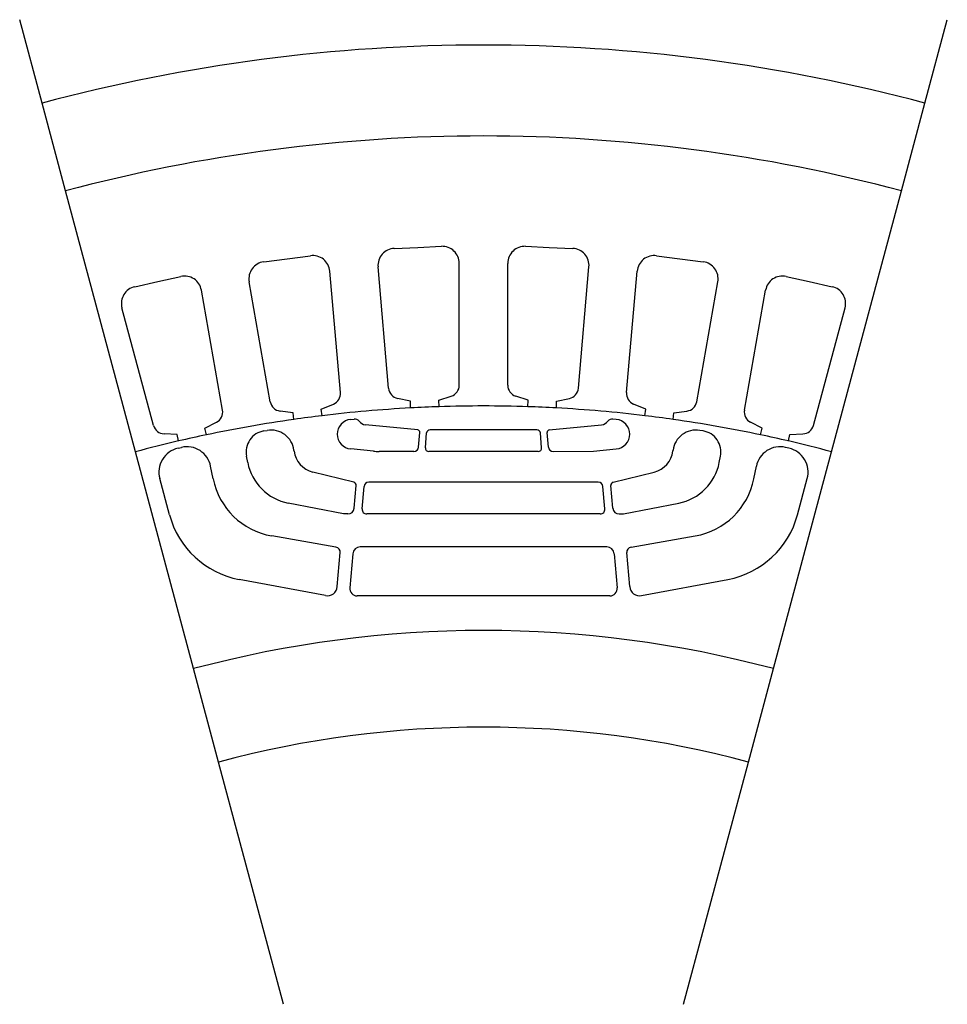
# Model space of a CAD drawing. Extents: x -40.8 to 40.8, y 65.6 to 152.2.
import ezdxf

# ---------------------------------------------------------------- set-up
doc = ezdxf.new("R2010")
doc.units = 0

msp = doc.modelspace()

# ---------------------------------------------------------------- linework, layer by layer
for p, q in [((-38.822857, 144.88887), (-40.789883, 152.229904)), ((38.822857, 144.88887), (40.789883, 152.229904)), ((-36.752304, 137.161469), (-38.822857, 144.88887)), ((36.752304, 137.161469), (38.822857, 144.88887)), ((-30.605352, 114.220726), (-36.752304, 137.161469)), ((30.605352, 114.220726), (36.752304, 137.161469)), ((-7.846762, 132.113464), (-5.772153, 132.204056)), ((-5.772153, 132.204056), (-3.697545, 132.294632)), ((3.697545, 132.294617), (5.772153, 132.204041)), ((5.772153, 132.204041), (7.846762, 132.113464)), ((-19.33135, 130.926849), (-17.272533, 131.197891)), ((-17.272533, 131.197891), (-15.213712, 131.468948)), ((-2.132116, 120.076401), (-2.132116, 130.796051)), ((2.132116, 120.076401), (2.132116, 130.796051)), ((15.213712, 131.468948), (17.272533, 131.197891)), ((17.272533, 131.197891), (19.33135, 130.926849)), ((-12.589351, 119.433647), (-13.52363, 130.112518)), ((-8.341345, 119.805298), (-9.275625, 130.484161)), ((8.341345, 119.805298), (9.275625, 130.484161)), ((12.589351, 119.433647), (13.52363, 130.112518)), ((-30.668816, 128.74379), (-28.641453, 129.193253)), ((-28.641453, 129.193253), (-26.614092, 129.6427)), ((-18.751324, 118.622406), (-20.612772, 129.179214)), ((18.751324, 118.622406), (20.612772, 129.179214)), ((26.614092, 129.6427), (28.641453, 129.193253)), ((28.641453, 129.193253), (30.668816, 128.74379)), ((-22.950771, 117.881927), (-24.812222, 128.438736)), ((22.950771, 117.881927), (24.812222, 128.438736)), ((-29.018593, 116.536728), (-31.793045, 126.891121)), ((29.018593, 116.536728), (31.793045, 126.891121)), ((-6.432251, 118.665787), (-7.56159, 118.916153)), ((-6.406515, 118.076324), (-6.432251, 118.665787)), ((-3.93463, 118.774834), (-2.83141, 119.122681)), ((-3.908894, 118.185379), (-3.93463, 118.774834)), ((3.93463, 118.774834), (2.83141, 119.122681)), ((3.908894, 118.185379), (3.93463, 118.774834)), ((6.406515, 118.076324), (6.432251, 118.665787)), ((6.432251, 118.665787), (7.56159, 118.916153)), ((-16.750179, 117.653618), (-17.897041, 117.804611)), ((-14.271567, 117.979935), (-13.202861, 118.422607)), ((-14.194553, 117.394958), (-14.271567, 117.979935)), ((-6.406079, 118.06636), (-6.406515, 118.076324)), ((-3.908459, 118.175407), (-3.908894, 118.185379)), ((3.908459, 118.175407), (3.908894, 118.185379)), ((6.406079, 118.06636), (6.406515, 118.076324)), ((14.271567, 117.979935), (13.202861, 118.422607)), ((14.194553, 117.394958), (14.271567, 117.979935)), ((16.750179, 117.653618), (17.897041, 117.804611)), ((-16.673166, 117.068649), (-16.750179, 117.653618)), ((-16.671864, 117.058754), (-16.673166, 117.068649)), ((-14.193252, 117.385071), (-14.194553, 117.394958)), ((-11.680994, 117.068779), (-11.382439, 117.098183)), ((11.680994, 117.068779), (11.382439, 117.098183)), ((14.193252, 117.385071), (14.194553, 117.394958)), ((16.671864, 117.058754), (16.673166, 117.068649)), ((16.673166, 117.068649), (16.750179, 117.653618)), ((-24.499889, 116.28714), (-23.473831, 116.821274)), ((-24.372185, 115.711105), (-24.499889, 116.28714)), ((-19.312649, 116.054153), (-19.016657, 116.10302)), ((-5.782727, 116.149017), (-10.390267, 116.600594)), ((0, 116.150002), (-4.698678, 116.150002)), ((4.698678, 116.150002), (0, 116.150002)), ((5.782727, 116.149017), (10.390267, 116.600594)), ((19.312649, 116.054153), (19.016657, 116.10302)), ((24.499889, 116.28714), (23.473831, 116.821274)), ((24.372185, 115.711105), (24.499889, 116.28714)), ((-26.940628, 115.74604), (-28.096287, 115.796501)), ((-26.812923, 115.170006), (-26.940628, 115.74604)), ((-24.370026, 115.701363), (-24.372185, 115.711105)), ((-5.71102, 114.631126), (-5.597717, 115.926186)), ((-5.113302, 114.578835), (-5, 115.873886)), ((5.113302, 114.578835), (5, 115.873886)), ((5.71102, 114.631126), (5.597717, 115.926186)), ((24.370026, 115.701363), (24.372185, 115.711105)), ((26.812923, 115.170006), (26.940628, 115.74604)), ((26.940628, 115.74604), (28.096287, 115.796501)), ((-26.861603, 114.542564), (-26.569441, 114.610687)), ((-26.810764, 115.160263), (-26.812923, 115.170006)), ((-16.660141, 114.288261), (-16.669924, 114.362564)), ((-9.68617, 114.275162), (-11.680994, 114.471634)), ((9.68617, 114.275162), (11.680994, 114.471634)), ((16.660141, 114.288261), (16.669924, 114.362564)), ((26.861605, 114.542564), (26.569441, 114.610687)), ((26.810764, 115.160263), (26.812923, 115.170006)), ((-25.493675, 95.143692), (-30.605352, 114.220726)), ((-20.736307, 113.26992), (-20.848673, 113.834816)), ((-6.126949, 114.25), (-9.174047, 114.25)), ((0, 114.25), (-4.81198, 114.25)), ((4.81198, 114.25), (0, 114.25)), ((6.126949, 114.25), (9.68617, 114.275162)), ((20.736307, 113.26992), (20.848673, 113.834816)), ((25.493675, 95.143692), (30.605352, 114.220726)), ((-23.777908, 111.850868), (-23.996943, 112.952034)), ((23.777908, 111.850868), (23.996943, 112.952034)), ((-27.618086, 108.674469), (-28.470974, 111.857491)), ((-11.410785, 111.541603), (-15.008716, 112.438217)), ((11.410785, 111.541603), (15.008716, 112.438217)), ((27.618086, 108.674469), (28.470974, 111.857491)), ((-11.371648, 109.250008), (-11.197336, 111.242401)), ((-10.674312, 109.189003), (-10.5, 111.181389)), ((-9.906977, 111.550003), (-10.097732, 111.550003)), ((0, 111.550003), (-9.906977, 111.550003)), ((10.097732, 111.550003), (0, 111.550003)), ((10.674312, 109.189003), (10.5, 111.181389)), ((11.371648, 109.250008), (11.197336, 111.242401)), ((-12.298118, 108.75), (-17.17, 109.709999)), ((12.298118, 108.75), (17.17, 109.709999)), ((-11.917311, 108.75), (-12.298118, 108.75)), ((0, 108.75), (-10.272043, 108.75)), ((10.272043, 108.75), (0, 108.75)), ((11.917311, 108.75), (12.298118, 108.75)), ((-12.977571, 105.843224), (-18.620001, 106.82)), ((12.977571, 105.843224), (18.620001, 106.82)), ((0, 105.849998), (-10.846787, 105.849998)), ((10.846787, 105.849998), (0, 105.849998)), ((-12.857282, 102.358727), (-12.595814, 105.347313)), ((-11.5, 105.251442), (-11.761467, 102.262856)), ((11.5, 105.251442), (11.761467, 102.262856)), ((12.857282, 102.358727), (12.595814, 105.347313)), ((-13.90365, 101.565277), (-21.487404, 102.991989)), ((13.90365, 101.565277), (21.487404, 102.991989)), ((0, 101.550003), (-11.108254, 101.550003)), ((11.108254, 101.550003), (0, 101.550003)), ((-23.293715, 86.933327), (-25.493675, 95.143692)), ((23.293715, 86.933327), (25.493675, 95.143692)), ((-17.582546, 65.618958), (-23.293715, 86.933327)), ((17.582546, 65.618958), (23.293715, 86.933327))]:
    msp.add_line(p, q)
for centre, radius, start, end in [((0, 0), 150, 75, 105), ((0, 0), 142, 75, 105), ((-7.781334, 130.614899), 1.499999, 92.499943, 185.000144), ((-3.63212, 130.796051), 1.500004, 0, 92.499827), ((3.632113, 130.796051), 1.499997, 87.499866, 180), ((7.781334, 130.614899), 1.499999, 354.999856, 87.500057), ((-19.135563, 129.439682), 1.499997, 97.499929, 189.999839), ((-15.01792, 129.981781), 1.499999, 5.000146, 97.500074), ((15.01792, 129.981781), 1.499999, 82.499926, 174.999854), ((19.135563, 129.439682), 1.499997, 350.000161, 82.500071), ((-26.289429, 128.178253), 1.499997, 10.000425, 102.500115), ((26.289429, 128.178253), 1.499997, 77.499885, 169.999575), ((-30.344158, 127.27935), 1.499998, 102.499964, 195.000048), ((30.344158, 127.27935), 1.499998, 344.999952, 77.500036), ((-7.345147, 119.892448), 1.000003, 184.99969, 257.499827), ((-3.132118, 120.076401), 1.000002, 287.500069, 0), ((3.132118, 120.076401), 1.000002, 180, 252.499931), ((7.345147, 119.892448), 1.000003, 282.500173, 355.00031), ((-13.585547, 119.346489), 1.000003, 292.500125, 5.00013), ((13.585547, 119.346489), 1.000003, 174.99987, 247.499875), ((-23.935575, 117.708282), 0.999996, 297.499839, 9.999858), ((-17.766518, 118.796059), 0.999999, 190.000269, 262.500162), ((0, -0.000008), 118.250008, 93.105675, 96.894325), ((0, -0.000008), 118.250008, 91.894325, 93.105675), ((0, -0.000008), 118.250008, 90, 91.894325), ((0, -0.000008), 118.250008, 88.105675, 90), ((0, -0.000008), 118.250008, 86.894325, 88.105675), ((0, -0.000008), 118.250008, 83.105675, 86.894325), ((17.766518, 118.796059), 0.999999, 277.499838, 349.999731), ((23.935575, 117.708282), 0.999996, 170.000142, 242.500161), ((0, -0.000008), 118.250008, 98.105674, 101.894324), ((0, -0.000008), 118.250008, 96.894325, 98.105674), ((-11.553096, 115.770203), 1.304856, 95.624983, 264.374984), ((-11.333428, 116.600594), 0.5, 37.416739, 95.625231), ((11.333428, 116.600594), 0.5, 84.374769, 142.583261), ((11.553096, 115.770203), 1.304856, 275.625016, 84.375017), ((0, -0.000008), 118.250008, 81.894326, 83.105675), ((0, -0.000008), 118.250008, 78.105676, 81.894326), ((-28.05267, 116.795547), 0.999998, 195.000067, 267.500118), ((-18.685495, 114.097206), 2.032965, 7.500082, 99.375009), ((-10.313821, 117.380615), 0.783762, 217.416781, 264.402565), ((-5.802806, 115.94413), 0.205872, 354.999621, 84.402839), ((-4.698675, 115.847527), 0.302476, 90.000452, 175.000557), ((4.698675, 115.847527), 0.302476, 4.999443, 89.999548), ((5.802806, 115.94413), 0.205872, 95.597161, 185.000379), ((10.313821, 117.380615), 0.783762, 275.597435, 322.583219), ((18.685495, 114.097206), 2.032965, 80.624991, 172.499918), ((28.05267, 116.795547), 0.999998, 272.499882, 344.999933), ((0, -0.000008), 118.250008, 101.894324, 103.105673), ((-19.006725, 114.201202), 1.878035, 99.375, 191.250008), ((19.006725, 114.201202), 1.878034, 348.749992, 80.625), ((0, -0.000008), 118.250008, 76.894327, 78.105676), ((0, -0.000008), 118.250008, 103.105673, 105), ((-26.366982, 112.421257), 2.178212, 103.125045, 195.000086), ((-26.085814, 112.53653), 2.129795, 11.250058, 103.125041), ((-6.126947, 114.667519), 0.417517, 269.999804, 354.999557), ((-4.811981, 114.552475), 0.302473, 175.000502, 270.00009), ((4.811981, 114.552475), 0.302473, 269.99991, 4.999498), ((6.126947, 114.667519), 0.417517, 185.000443, 270.000196), ((26.085814, 112.53653), 2.129795, 76.874959, 168.749942), ((0, -0.000008), 118.250008, 75, 76.894327), ((26.366983, 112.421257), 2.178212, 344.999901, 76.874955), ((-14.476024, 114.575806), 2.202964, 187.499994, 256.006781), ((-9.174019, 119.474823), 5.224824, 264.374685, 269.999686), ((14.476024, 114.575806), 2.202964, 283.993219, 352.500006), ((-16.294418, 114.153465), 4.528911, 191.249979, 258.852722), ((16.294416, 114.153465), 4.528911, 281.147302, 348.750026), ((-17.534092, 113.092842), 6.366139, 191.250014, 260.178707), ((17.534092, 113.092842), 6.366139, 279.821293, 348.749986), ((-11.479199, 111.267059), 0.28294, 355.000329, 76.007223), ((-10.09773, 111.146194), 0.403807, 90.000271, 174.999957), ((10.09773, 111.146194), 0.403807, 5.000043, 89.999729), ((11.479199, 111.267059), 0.28294, 103.992777, 184.999671), ((-11.917311, 109.297745), 0.547747, 270, 355.000229), ((-10.272041, 109.153809), 0.403807, 174.999957, 269.999729), ((10.272041, 109.153809), 0.403807, 270.000271, 5.000043), ((11.917311, 109.297745), 0.547747, 184.999771, 270), ((-20.03618, 110.706032), 7.849367, 194.999982, 259.345618), ((20.03618, 110.706032), 7.849367, 280.654382, 345.000018), ((-13.056442, 105.387611), 0.462388, 355.000162, 80.178774), ((-10.846788, 105.19429), 0.655706, 89.999917, 174.999723), ((10.846788, 105.19429), 0.655706, 5.000277, 90.000083), ((13.056442, 105.387611), 0.462388, 99.821226, 184.999838), ((-13.739851, 102.435944), 0.885941, 259.345428, 354.999852), ((-11.108256, 102.205711), 0.655706, 175.00038, 270.000167), ((11.108256, 102.205711), 0.655706, 269.999833, 4.99962), ((13.739851, 102.435944), 0.885941, 185.000148, 280.654572), ((0, 0), 98.5, 75, 105), ((0, 0), 90, 75, 105)]:
    msp.add_arc(centre, radius, start, end)

doc.saveas('drawing.dxf')
